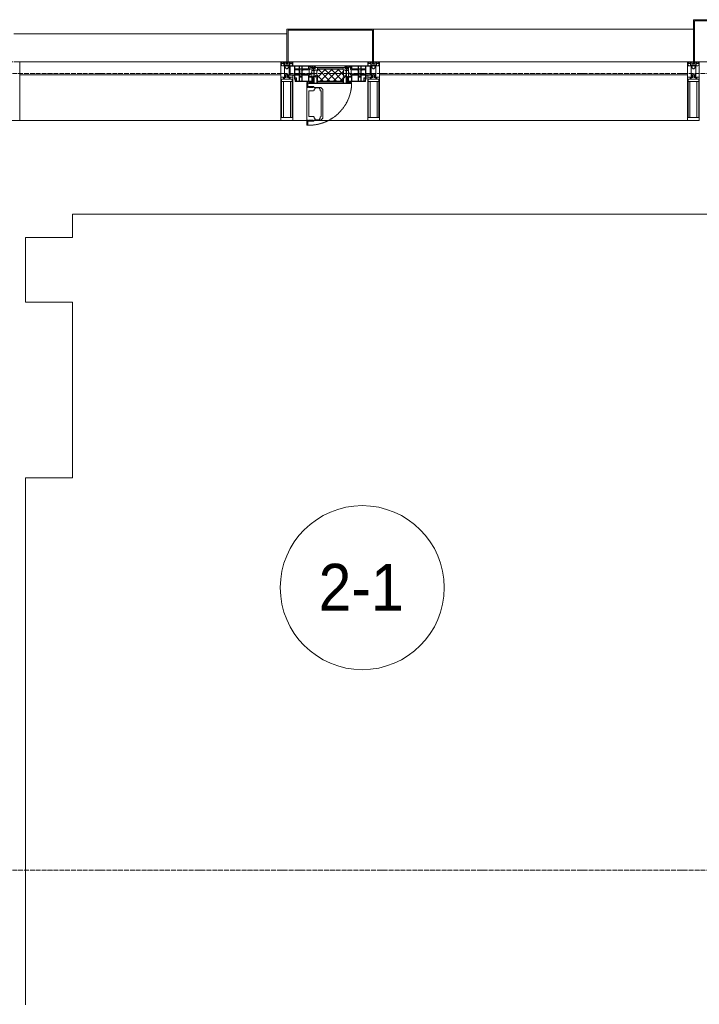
# Model space of a CAD drawing. Header units: millimetres. Extents: x 5617 to 109486, y 7718 to 230949.
# Tile 9 of 55: x 29605 to 32505, y 73627 to 77830. Entities that reach past the tile are written whole.
import ezdxf

# ---------------------------------------------------------------- set-up
doc = ezdxf.new("R2010")
doc.units = ezdxf.units.MM
doc.linetypes.add('-D1-02х01', pattern=[3, 2, -1])
doc.linetypes.add('ADSK_Линия сетки', pattern=[25, 20, -2.5, 0, -2.5])
for name, color, linetype, lineweight in [('Импосты витража', 7, 'Continuous', 18), ('Колонны', 7, 'Continuous', 18), ('Марки помещений', 7, 'Continuous', 20), ('Окна', 7, 'Continuous', 18), ('Оси', 7, 'Continuous', 9), ('Панели витража', 7, 'Continuous', 18), ('Перекрытия', 7, 'Continuous', 18), ('Элементы узлов', 7, 'Continuous', 18)]:
    doc.layers.add(name, color=color, linetype=linetype, lineweight=lineweight)
doc.styles.add('Arial_3', font='arial.ttf', dxfattribs={"width": 0.9, "height": 200})

# ---------------------------------------------------------------- blocks, each defined once
blk = doc.blocks.new('135_SLK_K3_AR_rvt-1-МКСС_K3_L23__76_050_')
at = {"layer": 'Перекрытия', "color": 254, "true_color": 0xcccccc}
for p, q in [((79250, 77000), (76250, 77000)), ((76250, 77000), (76250, 76900)), ((76250, 76900), (76050, 76900)), ((76050, 76900), (76050, 76625)), ((76050, 76625), (76250, 76625)), ((76250, 76625), (76250, 75875)), ((76250, 75875), (76050, 75875)), ((76050, 75875), (76050, 73625))]:
    blk.add_line(p, q, dxfattribs=at)
blk = doc.blocks.new('System Panel - A_PAN_Glass-6438400-МКСС_K3_L23__76_050_')
at = {"layer": 'Панели витража', "color": 254, "lineweight": 5, "true_color": 0xcccccc}
for p, q in [((657.5, 55), (-657.5, 55)), ((-657.5, 55), (-657.5, 0)), ((657.5, 0), (657.5, 55)), ((-657.5, 0), (657.5, 0))]:
    blk.add_line(p, q, dxfattribs=at)
blk = doc.blocks.new('Rectangular Mullion - R_StandardFrame_50Wx250H-5562310-МКСС_K3_L23__76_050_')
at = {"layer": 'Импосты витража', "color": 254, "lineweight": 5, "true_color": 0xcccccc}
blk.add_line((95560, 77400), (96875, 77400), dxfattribs=at)
blk = doc.blocks.new('Rectangular Mullion - 50Wx250H-2623690-МКСС_K3_L23__76_050_')
at = {"layer": 'Элементы узлов', "color": 254, "lineweight": 5, "true_color": 0xcccccc}
for p, q in [((-25, 65.2), (-25, 250)), ((-25, 250), (0, 250)), ((-23, 237.3), (0, 237.3)), ((-23, 237.3), (-23, 73.6)), ((-14.9, 84), (-14.9, 237.3)), ((25, 250), (0, 250)), ((23, 237.3), (0, 237.3)), ((14.9, 84), (14.9, 237.3)), ((23, 237.3), (23, 73.6)), ((25, 65.2), (25, 250)), ((-14, 65.2), (-25, 65.2)), ((0, 84), (-23, 84)), ((-0.5, 73.6), (-23, 73.6)), ((-14, 71.3), (-14, 65.2)), ((-10, 71.3), (-14, 71.3)), ((-10, 53), (-10, 71.3)), ((-8.7, 53), (-10, 53)), ((-10, 53), (-10, 17)), ((-8.7, 53), (-7, 54.7)), ((-7, 65.2), (-5.9, 67.3)), ((-7, 65.2), (-7, 54.7)), ((-4.1, 67.3), (-5.9, 67.3)), ((-4.1, 67.3), (-2.9, 65.1)), ((-2.9, 65.1), (-2.9, 54.6)), ((-1.3, 53), (-2.9, 54.6)), ((0, 53), (-1.3, 53)), ((0, 84), (23, 84)), ((0, 53), (1.3, 53)), ((0.5, 73.6), (23, 73.6)), ((1.3, 53), (2.9, 54.6)), ((4.1, 67.3), (2.9, 65.1)), ((2.9, 65.1), (2.9, 54.6)), ((4.1, 67.3), (5.9, 67.3)), ((7, 65.2), (5.9, 67.3)), ((7, 65.2), (7, 54.7)), ((8.7, 53), (7, 54.7)), ((8.7, 53), (10, 53)), ((10, 71.3), (14, 71.3)), ((10, 53), (10, 71.3)), ((10, 53), (10, 17)), ((14, 71.3), (14, 65.2)), ((14, 65.2), (25, 65.2)), ((-23.8, 14.6), (-25, 14.2)), ((-25, 0), (-25, 14.2)), ((-22.3, 17), (-23.8, 17)), ((-23.8, 17), (-23.8, 14.6)), ((-22.5, 10.6), (-23.8, 14.6)), ((-22.5, 10.6), (-23.7, 9.9)), ((-23.7, 1.3), (-23.7, 9.9)), ((-23.7, 1.3), (-11.8, 1.3)), ((-23.2, 10.2), (-22.5, 8)), ((-22.5, 8), (-22.5, 4.5)), ((-21.3, 4.5), (-22.5, 4.5)), ((-22.3, 17), (-22.3, 16)), ((-22.3, 16), (-21.3, 16)), ((-19, 17.6), (-21.3, 16)), ((-21.3, 4.5), (-21.3, 6.5)), ((-21.3, 6.5), (-14.2, 6.5)), ((-18.4, 16.6), (-19, 17.6)), ((-7.4, 16.6), (-18.4, 16.6)), ((-14.2, 6.5), (-14.2, 4.5)), ((-13.2, 4.5), (-14.2, 4.5)), ((-13.2, 4.5), (-12.2, 7.2)), ((-12.7, 7.6), (-11.3, 11.4)), ((-12.7, 7.6), (-11.8, 6.9)), ((-12.2, 9), (-12.2, 14.8)), ((-12.2, 14.8), (0, 14.8)), ((-11.8, 1.3), (-11.8, 6.9)), ((-10.5, 11.2), (-11.3, 11.4)), ((-10.5, 1.5), (-10.5, 11.2)), ((-4.8, 1.5), (-10.5, 1.5)), ((-10, 17), (-7.5, 17)), ((-8.5, 23), (-1.5, 30)), ((-8.5, 18.5), (-8.5, 23)), ((-7.5, 18.5), (-8.5, 18.5)), ((-7.5, 17), (-7.5, 18.5)), ((-7.4, 18), (-7.4, 16.6)), ((-2.6, 18), (-7.4, 18)), ((0, 8), (-4.8, 8)), ((-4.8, 1.5), (-4.8, 8)), ((-2.6, 18), (-2.6, 16.8)), ((-2.6, 16.8), (0, 16.8)), ((-1.5, 30), (0, 30)), ((1.5, 30), (0, 30)), ((2.6, 16.8), (0, 16.8)), ((0, 14.8), (0, 16.8)), ((0, 14.8), (0, 16.8)), ((12.2, 14.8), (0, 14.8)), ((0, 0), (0, 8)), ((0, 8), (4.8, 8)), ((0, 0), (0, 8)), ((8.5, 23), (1.5, 30)), ((2.6, 18), (2.6, 16.8)), ((2.6, 18), (7.4, 18)), ((4.8, 1.5), (4.8, 8)), ((4.8, 1.5), (10.5, 1.5)), ((7.4, 18), (7.4, 16.6)), ((7.4, 16.6), (18.4, 16.6)), ((7.5, 18.5), (8.5, 18.5)), ((7.5, 17), (7.5, 18.5)), ((10, 17), (7.5, 17)), ((8.5, 18.5), (8.5, 23)), ((10.5, 11.2), (11.3, 11.4)), ((10.5, 1.5), (10.5, 11.2)), ((12.7, 7.6), (11.3, 11.4)), ((12.7, 7.6), (11.8, 6.9)), ((11.8, 1.3), (11.8, 6.9)), ((23.7, 1.3), (11.8, 1.3)), ((12.2, 9), (12.2, 14.8)), ((13.2, 4.5), (12.2, 7.2)), ((13.2, 4.5), (14.2, 4.5)), ((21.3, 6.5), (14.2, 6.5)), ((14.2, 6.5), (14.2, 4.5)), ((18.4, 16.6), (19, 17.6)), ((19, 17.6), (21.3, 16)), ((22.3, 16), (21.3, 16)), ((21.3, 4.5), (21.3, 6.5)), ((21.3, 4.5), (22.5, 4.5)), ((22.3, 17), (22.3, 16)), ((22.3, 17), (23.8, 17)), ((22.5, 10.6), (23.8, 14.6)), ((22.5, 10.6), (23.7, 9.9)), ((23.2, 10.2), (22.5, 8)), ((22.5, 8), (22.5, 4.5)), ((23.7, 1.3), (23.7, 9.9)), ((23.8, 17), (23.8, 14.6)), ((23.8, 14.6), (25, 14.2)), ((25, 0), (25, 14.2)), ((-25, 0), (0, 0)), ((25, 0), (0, 0))]:
    blk.add_line(p, q, dxfattribs=at)
for centre, start, end in [((-0.5, 73.1), 360, 90), ((0.5, 73.1), 90, 180)]:
    blk.add_arc(centre, 0.5, start, end, dxfattribs=at)
blk = doc.blocks.new('Rectangular Mullion - R_StandardFrame_50Wx250H-4667491-МКСС_K3_L23__76_050_')
at = {"layer": 'Импосты витража', "color": 254, "lineweight": 5, "true_color": 0xcccccc}
for p, q in [((-25, -250), (-25, 0)), ((-25, 0), (-5, 0)), ((0, 0), (25, 0)), ((25, 0), (25, -250)), ((25, -250), (-25, -250))]:
    blk.add_line(p, q, dxfattribs=at)
blk = doc.blocks.new('A_PAN_Створка - 383мм 7_1-6439044-МКСС_K3_L23__76_050_')
at = {"layer": 'Панели витража', "lineweight": 5, "true_color": 0xcccccc}
h = blk.add_hatch(dxfattribs=at)
h.set_pattern_fill('FP_14', color=254, style=0, pattern_type=2)
h.set_pattern_definition([(225, (77350, 77650), (14.1421356, -14.1421356), []), (315, (77350, 77650), (14.1421356, 14.1421356), [])])
h.paths.add_polyline_path([(53.6, 82.7), (-54.6, 81.8), (-54.6, 63.4), (-57.2, 60.8), (-57.2, 36.4), (-54.9, 34.1), (-54.5, 31.8), (54.5, 31.8), (54.9, 34.1), (57.2, 36.4), (57.2, 60.8), (54.6, 63.4), (54.6, 81.8)])
at = {"layer": 'Окна', "color": 7, "lineweight": 5, "true_color": 0xf4f4f4}
for p, q in [((70.1, 252.9), (70.1, 249)), ((95.1, 252.9), (70.1, 252.9)), ((74.1, 248.4), (74.1, 252.9)), ((89.1, 252.9), (89.1, 248.4)), ((93.1, 248.4), (93.1, 252.9)), ((95.1, 270.5), (95.1, 252.9)), ((99.6, 270.5), (95.1, 270.5)), ((97.9, 262.4), (95.1, 262.4)), ((97.9, 262.4), (97.9, 248.4)), ((99.6, 270.5), (99.6, 87.5)), ((39.7, 249), (31.1, 240.4)), ((31.1, 117.6), (31.1, 240.4)), ((41.4, 234.2), (39.1, 233.8)), ((39.1, 179), (39.1, 233.8)), ((70.1, 249), (39.7, 249)), ((41.4, 234.2), (43.5, 236.3)), ((45, 244.7), (42.3, 239.8)), ((42.3, 239.8), (43.5, 236.3)), ((45.9, 246.8), (45, 244.7)), ((63.3, 246.8), (45.9, 246.8)), ((64.1, 245), (63.3, 246.8)), ((64.1, 245), (66.7, 241)), ((66.7, 241), (68.6, 239.7)), ((68.6, 239.7), (68.6, 236.4)), ((68.6, 236.4), (71.1, 233.9)), ((71.1, 233.9), (89.5, 233.9)), ((89.1, 248.4), (74.1, 248.4)), ((89.5, 233.9), (90.6, 232.8)), ((90.6, 125.2), (90.6, 232.8)), ((97.9, 248.4), (93.1, 248.4)), ((39.1, 179), (39.1, 124.2)), ((39.7, 109), (31.1, 117.6)), ((41.4, 123.8), (39.1, 124.2)), ((70.1, 109), (39.7, 109)), ((41.4, 123.8), (43.5, 121.7)), ((42.3, 118.2), (43.5, 121.7)), ((45, 113.3), (42.3, 118.2)), ((45.9, 111.2), (45, 113.3)), ((63.3, 111.2), (45.9, 111.2)), ((64.1, 113), (63.3, 111.2)), ((64.1, 113), (66.7, 117)), ((66.7, 117), (68.6, 118.3)), ((68.6, 121.6), (71.1, 124.1)), ((68.6, 118.3), (68.6, 121.6)), ((70.1, 105.1), (70.1, 109)), ((95.1, 105.1), (70.1, 105.1)), ((71.1, 124.1), (89.5, 124.1)), ((74.1, 109.6), (74.1, 105.1)), ((89.1, 109.6), (74.1, 109.6)), ((89.1, 105.1), (89.1, 109.6)), ((89.5, 124.1), (90.6, 125.2)), ((93.1, 109.6), (93.1, 105.1)), ((97.9, 109.6), (93.1, 109.6)), ((95.1, 87.5), (95.1, 105.1)), ((97.9, 95.6), (95.1, 95.6)), ((99.6, 87.5), (95.1, 87.5)), ((97.9, 95.6), (97.9, 109.6))]:
    blk.add_line(p, q, dxfattribs=at)
at = {"layer": 'Окна', "color": 254, "lineweight": 5, "true_color": 0xcccccc}
for p, q in [((-91.5, 92), (91.5, 92)), ((-91.5, 87.5), (-91.5, 92)), ((-73.9, 87.5), (-91.5, 87.5)), ((-85, 84), (-85, 87.5)), ((-85, 87.5), (-78, 87.5)), ((-78, 87.5), (-78, 84)), ((-73.9, 62.5), (-73.9, 87.5)), ((73.9, 87.5), (73.9, 62.5)), ((91.5, 87.5), (73.9, 87.5)), ((78, 87.5), (78, 84)), ((85, 87.5), (78, 87.5)), ((85, 84), (85, 87.5)), ((91.5, 92), (91.5, 87.5)), ((-171, 57), (-156, 57)), ((-171, 17), (-171, 57)), ((-171, 55.5), (-152, 55.5)), ((-153, 73.5), (-150, 73.5)), ((-153, 60), (-153, 73.5)), ((-152, 20), (-152, 73.5)), ((-150.5, 69.5), (-150.5, 73.5)), ((-145, 69.5), (-150.5, 69.5)), ((-150.5, 33.6), (-150.5, 68)), ((-150.5, 68), (-143.5, 68)), ((-150.5, 56.6), (-132.4, 56.6)), ((-136.4, 52.4), (-150.5, 52.4)), ((-150, 84), (-78, 84)), ((-150, 73.5), (-150, 84)), ((-148.5, 82.5), (-132.4, 82.5)), ((-148.5, 81), (-148.5, 82.5)), ((-143.5, 81), (-148.5, 81)), ((-145, 69.5), (-145, 79.5)), ((-143.5, 68), (-143.5, 81)), ((-137.2, 54.8), (-135.8, 50.8)), ((-132.5, 54.8), (-137.2, 54.8)), ((-132.1, 49), (-135.8, 50.8)), ((-132.5, 53.8), (-133.4, 52)), ((-133.4, 52), (-130.1, 50.4)), ((-132.5, 53.8), (-132.5, 54.8)), ((-132.4, 56.6), (-132.4, 82.5)), ((-132.1, 49), (-132.1, 36.8)), ((-131, 82.5), (-120.8, 82.5)), ((-131, 82.5), (-131, 64.6)), ((-131, 64.6), (-120.8, 64.6)), ((-131, 56.5), (-131, 62.6)), ((-120.8, 62.6), (-131, 62.6)), ((-131, 56.5), (-120.8, 56.5)), ((-131, 55.1), (-131, 52.7)), ((-120.8, 55.1), (-131, 55.1)), ((-129.4, 51.1), (-131, 52.7)), ((-130.1, 50.4), (-129.4, 51.1)), ((-130.1, 35.3), (-130.1, 50.4)), ((-122.4, 51.1), (-120.8, 52.7)), ((-121.7, 50.4), (-122.4, 51.1)), ((-118.4, 52), (-121.7, 50.4)), ((-121.7, 35.3), (-121.7, 50.4)), ((-120.8, 82.5), (-120.8, 64.6)), ((-120.8, 56.5), (-120.8, 62.6)), ((-120.8, 55.1), (-120.8, 52.7)), ((-119.7, 49), (-115.9, 50.8)), ((-119.7, 49), (-119.7, 36.8)), ((-119.3, 82.5), (-92.5, 82.5)), ((-119.3, 56.6), (-119.3, 82.5)), ((-92.5, 56.6), (-119.3, 56.6)), ((-119.3, 54.8), (-114.6, 54.8)), ((-119.3, 53.8), (-119.3, 54.8)), ((-119.3, 53.8), (-118.4, 52)), ((-114.6, 54.8), (-115.9, 50.8)), ((-94.1, 52.5), (-115.3, 52.5)), ((-89.9, 50.9), (-94.1, 52.5)), ((-92.5, 56.6), (-92.5, 82.5)), ((-90.8, 82.5), (-79.5, 82.5)), ((-90.8, 64.6), (-90.8, 82.5)), ((-80.1, 64.6), (-90.8, 64.6)), ((-90.8, 62.7), (-90.8, 56.6)), ((-80.4, 62.7), (-90.8, 62.7)), ((-90.8, 56.6), (-85.9, 56.6)), ((-89.9, 52.2), (-88.6, 53.5)), ((-89.9, 52.2), (-89.9, 50.9)), ((-89.9, 35.1), (-89.9, 50.9)), ((-85.9, 53.5), (-88.6, 53.5)), ((-85.9, 56.6), (-85.9, 53.5)), ((-85.9, 53.5), (-78, 45.6)), ((-78, 84), (-85, 84)), ((-80.4, 61.1), (-80.4, 62.7)), ((-78, 61.1), (-80.4, 61.1)), ((-80.1, 66.1), (-80.1, 64.6)), ((-78, 66.1), (-80.1, 66.1)), ((-79.5, 82.5), (-79.5, 80.6)), ((-79.5, 80.6), (-78, 80.6)), ((-78, 84), (-73.9, 84)), ((-78, 84), (-78, 23.5)), ((-78, 66.1), (-78, 61.1)), ((-78, 45.6), (-78, 36.8)), ((-70, 62.5), (-73.9, 62.5)), ((-70, 32.1), (-70, 62.5)), ((70, 62.5), (70, 32.1)), ((73.9, 62.5), (70, 62.5)), ((73.9, 84), (78, 84)), ((78, 84), (85, 84)), ((78, 84), (150, 84)), ((78, 23.5), (78, 84)), ((79.5, 80.6), (78, 80.6)), ((78, 66.1), (78, 61.1)), ((78, 66.1), (80.1, 66.1)), ((78, 61.1), (80.4, 61.1)), ((85.9, 53.5), (78, 45.6)), ((78, 45.6), (78, 36.8)), ((90.8, 82.5), (79.5, 82.5)), ((79.5, 82.5), (79.5, 80.6)), ((80.1, 66.1), (80.1, 64.6)), ((80.1, 64.6), (90.8, 64.6)), ((80.4, 62.7), (90.8, 62.7)), ((80.4, 61.1), (80.4, 62.7)), ((85.9, 56.6), (85.9, 53.5)), ((90.8, 56.6), (85.9, 56.6)), ((85.9, 53.5), (88.6, 53.5)), ((89.9, 52.2), (88.6, 53.5)), ((89.9, 50.9), (94.1, 52.5)), ((89.9, 52.2), (89.9, 50.9)), ((89.9, 35.1), (89.9, 50.9)), ((90.8, 64.6), (90.8, 82.5)), ((90.8, 62.7), (90.8, 56.6)), ((119.3, 82.5), (92.5, 82.5)), ((92.5, 56.6), (92.5, 82.5)), ((92.5, 56.6), (119.3, 56.6)), ((94.1, 52.5), (115.3, 52.5)), ((114.6, 54.8), (115.9, 50.8)), ((119.3, 54.8), (114.6, 54.8)), ((119.7, 49), (115.9, 50.8)), ((119.3, 53.8), (118.4, 52)), ((118.4, 52), (121.7, 50.4)), ((119.3, 56.6), (119.3, 82.5)), ((119.3, 53.8), (119.3, 54.8)), ((119.7, 49), (119.7, 36.8)), ((120.8, 82.5), (120.8, 64.6)), ((131, 82.5), (120.8, 82.5)), ((131, 64.6), (120.8, 64.6)), ((120.8, 56.5), (120.8, 62.6)), ((120.8, 62.6), (131, 62.6)), ((131, 56.5), (120.8, 56.5)), ((120.8, 55.1), (120.8, 52.7)), ((120.8, 55.1), (131, 55.1)), ((122.4, 51.1), (120.8, 52.7)), ((121.7, 50.4), (122.4, 51.1)), ((121.7, 35.3), (121.7, 50.4)), ((129.4, 51.1), (131, 52.7)), ((130.1, 50.4), (129.4, 51.1)), ((133.4, 52), (130.1, 50.4)), ((130.1, 35.3), (130.1, 50.4)), ((131, 82.5), (131, 64.6)), ((131, 56.5), (131, 62.6)), ((131, 55.1), (131, 52.7)), ((132.1, 49), (135.8, 50.8)), ((132.1, 49), (132.1, 36.8)), ((132.4, 56.6), (132.4, 82.5)), ((148.5, 82.5), (132.4, 82.5)), ((150.5, 56.6), (132.4, 56.6)), ((132.5, 54.8), (137.2, 54.8)), ((132.5, 53.8), (132.5, 54.8)), ((132.5, 53.8), (133.4, 52)), ((137.2, 54.8), (135.8, 50.8)), ((136.4, 52.4), (150.5, 52.4)), ((143.5, 81), (148.5, 81)), ((143.5, 68), (143.5, 81)), ((150.5, 68), (143.5, 68)), ((145, 69.5), (145, 79.5)), ((145, 69.5), (150.5, 69.5)), ((148.5, 81), (148.5, 82.5)), ((150, 84), (150, 73.5)), ((150, 73.5), (153, 73.5)), ((150.5, 69.5), (150.5, 73.5)), ((150.5, 33.6), (150.5, 68)), ((152, 20), (152, 73.5)), ((171, 55.5), (152, 55.5)), ((153, 73.5), (153, 60)), ((156, 57), (171, 57)), ((171, 57), (171, 17)), ((-171, 18.5), (-153.5, 18.5)), ((-67.9, 17), (-171, 17)), ((-153.5, 18.5), (-152, 20)), ((-136.3, 33.6), (-150.5, 33.6)), ((-150.5, 29.4), (-132.4, 29.4)), ((-150.5, 17), (-150.5, 29.4)), ((-132.4, 18.6), (-150.5, 18.6)), ((-137.2, 31), (-135.8, 35)), ((-132.5, 31), (-137.2, 31)), ((-132.1, 36.8), (-135.8, 35)), ((-133.4, 33.7), (-130.1, 35.3)), ((-132.5, 31.9), (-133.4, 33.7)), ((-132.5, 31.9), (-132.5, 31)), ((-132.4, 29.4), (-132.4, 18.6)), ((-129.4, 34.6), (-131, 33)), ((-131, 30.9), (-131, 33)), ((-120.8, 30.9), (-131, 30.9)), ((-131, 29.5), (-120.8, 29.5)), ((-131, 18.2), (-131, 29.5)), ((-120.8, 18.2), (-131, 18.2)), ((-130.1, 35.3), (-129.4, 34.6)), ((-121.7, 35.3), (-122.4, 34.6)), ((-122.4, 34.6), (-120.8, 33)), ((-118.4, 33.7), (-121.7, 35.3)), ((-120.8, 30.9), (-120.8, 33)), ((-120.8, 18.2), (-120.8, 29.5)), ((-119.7, 36.8), (-115.9, 35)), ((-119.3, 31.9), (-118.4, 33.7)), ((-119.3, 31.9), (-119.3, 31)), ((-119.3, 31), (-114.6, 31)), ((-92.5, 29.4), (-119.3, 29.4)), ((-119.3, 29.4), (-119.3, 18.6)), ((-119.3, 18.6), (-92.5, 18.6)), ((-114.6, 31), (-115.9, 35)), ((-94.1, 33.5), (-115.4, 33.5)), ((-89.9, 35.1), (-94.1, 33.5)), ((-92.5, 18.6), (-92.5, 29.4)), ((-90.8, 18.5), (-90.8, 29.4)), ((-90.8, 29.4), (-85.9, 29.4)), ((-87.3, 18.5), (-90.8, 18.5)), ((-89.9, 32.5), (-89.9, 35.1)), ((-85.9, 32.5), (-89.9, 32.5)), ((-87.3, 21.9), (-85.9, 21.9)), ((-87.3, 20.4), (-87.3, 21.9)), ((-87.3, 20.4), (-87.3, 18.5)), ((-84.8, 20.4), (-87.3, 20.4)), ((-85.9, 29.4), (-85.9, 32.5)), ((-85.9, 21.9), (-85.9, 29.4)), ((-85.9, 18.2), (-85.9, 20.4)), ((-75.9, 18.2), (-85.9, 18.2)), ((-83.4, 20.4), (-84.8, 20.4)), ((-70, 33.8), (-83.4, 20.4)), ((-78, 36.8), (-70, 36.8)), ((-78, 23.5), (-67.9, 23.5)), ((-75.9, 23.5), (-73, 23.5)), ((-75.9, 21.5), (-75.9, 23.5)), ((-75.9, 21.5), (-75.9, 18.2)), ((-74.9, 21.5), (-75.9, 21.5)), ((-74.9, 17.9), (-74.9, 21.5)), ((-68.9, 17.9), (-74.9, 17.9)), ((-67.2, 29.3), (-73, 23.5)), ((-70, 36.8), (-70, 33.8)), ((-61.4, 23.5), (-70, 32.1)), ((-68.9, 21.5), (-68.9, 17.9)), ((-67.9, 21.5), (-68.9, 21.5)), ((-67.9, 23.5), (-64.6, 26.8)), ((-67.9, 23.5), (-64.6, 26.8)), ((-67.9, 21.5), (-67.9, 23.5)), ((-67.9, 17), (-67.9, 23.5)), ((-61.4, 23.5), (-67.9, 17)), ((67.9, 17), (-67.9, 17)), ((-67.9, 17), (67.9, 17)), ((-64.6, 26.8), (-67.2, 29.3)), ((-64.6, 26.8), (-61.4, 23.5)), ((61.4, 23.5), (-61.4, 23.5)), ((70, 32.1), (61.4, 23.5)), ((61.4, 23.5), (64.6, 26.8)), ((67.9, 17), (61.4, 23.5)), ((64.6, 26.8), (67.2, 29.3)), ((67.9, 23.5), (64.6, 26.8)), ((64.6, 26.8), (67.9, 23.5)), ((67.2, 29.3), (73, 23.5)), ((67.9, 21.5), (67.9, 23.5)), ((67.9, 23.5), (67.9, 17)), ((67.9, 23.5), (78, 23.5)), ((67.9, 21.5), (68.9, 21.5)), ((171, 17), (67.9, 17)), ((68.9, 21.5), (68.9, 17.9)), ((68.9, 17.9), (74.9, 17.9)), ((70, 36.8), (70, 33.8)), ((78, 36.8), (70, 36.8)), ((70, 33.8), (83.4, 20.4)), ((75.9, 23.5), (73, 23.5)), ((74.9, 21.5), (75.9, 21.5)), ((74.9, 17.9), (74.9, 21.5)), ((75.9, 21.5), (75.9, 23.5)), ((75.9, 21.5), (75.9, 18.2)), ((75.9, 18.2), (85.9, 18.2)), ((83.4, 20.4), (84.8, 20.4)), ((84.8, 20.4), (87.3, 20.4)), ((85.9, 32.5), (89.9, 32.5)), ((85.9, 29.4), (85.9, 32.5)), ((85.9, 21.9), (85.9, 29.4)), ((90.8, 29.4), (85.9, 29.4)), ((87.3, 21.9), (85.9, 21.9)), ((85.9, 18.2), (85.9, 20.4)), ((87.3, 20.4), (87.3, 21.9)), ((87.3, 20.4), (87.3, 18.5)), ((87.3, 18.5), (90.8, 18.5)), ((89.9, 35.1), (94.1, 33.5)), ((89.9, 32.5), (89.9, 35.1)), ((90.8, 18.5), (90.8, 29.4)), ((92.5, 18.6), (92.5, 29.4)), ((92.5, 29.4), (119.3, 29.4)), ((119.3, 18.6), (92.5, 18.6)), ((94.1, 33.5), (115.4, 33.5)), ((114.6, 31), (115.9, 35)), ((119.3, 31), (114.6, 31)), ((119.7, 36.8), (115.9, 35)), ((118.4, 33.7), (121.7, 35.3)), ((119.3, 31.9), (118.4, 33.7)), ((119.3, 31.9), (119.3, 31)), ((119.3, 29.4), (119.3, 18.6)), ((122.4, 34.6), (120.8, 33)), ((120.8, 30.9), (120.8, 33)), ((120.8, 30.9), (131, 30.9)), ((120.8, 18.2), (120.8, 29.5)), ((131, 29.5), (120.8, 29.5)), ((120.8, 18.2), (131, 18.2)), ((121.7, 35.3), (122.4, 34.6)), ((130.1, 35.3), (129.4, 34.6)), ((129.4, 34.6), (131, 33)), ((133.4, 33.7), (130.1, 35.3)), ((131, 30.9), (131, 33)), ((131, 18.2), (131, 29.5)), ((132.1, 36.8), (135.8, 35)), ((150.5, 29.4), (132.4, 29.4)), ((132.4, 29.4), (132.4, 18.6)), ((132.4, 18.6), (150.5, 18.6)), ((132.5, 31.9), (133.4, 33.7)), ((132.5, 31.9), (132.5, 31)), ((132.5, 31), (137.2, 31)), ((137.2, 31), (135.8, 35)), ((136.3, 33.6), (150.5, 33.6)), ((150.5, 17), (150.5, 29.4)), ((153.5, 18.5), (152, 20)), ((171, 18.5), (153.5, 18.5))]:
    blk.add_line(p, q, dxfattribs=at)
at = {"layer": 'Окна', "color": 254, "linetype": '-D1-02х01', "lineweight": 5, "true_color": 0xcccccc}
blk.add_arc((91.4, 87.5), 183, 88.8555, 178.5909, dxfattribs=at)
at = {"layer": 'Окна', "color": 254, "lineweight": 5, "true_color": 0xcccccc}
for centre, start, end in [((-156, 60), 270, 360), ((156, 60), 180, 270)]:
    blk.add_arc(centre, 3, start, end, dxfattribs=at)
at = {"layer": 'Элементы узлов', "color": 254, "lineweight": 5, "true_color": 0xcccccc}
for p, q in [((-91.5, 92), (-91.5, 87.5)), ((-91.5, 92), (91.5, 92)), ((-91.5, 87.5), (-73.9, 87.5)), ((-83.4, 90.3), (-69.4, 90.3)), ((-83.4, 90.3), (-83.4, 87.5)), ((-73.9, 87.5), (-73.9, 62.5)), ((-69.4, 85.5), (-73.9, 85.5)), ((-69.4, 90.3), (-69.4, 85.5)), ((-67.9, 89.3), (-66.9, 90.3)), ((-67.9, 62.5), (-67.9, 89.3)), ((-66.9, 90.3), (-57.4, 90.3)), ((-57.4, 90.3), (-56.4, 89.4)), ((-56.4, 89.4), (-56.4, 67.7)), ((-53.9, 90.3), (-54.9, 89.3)), ((-54.9, 89.3), (-54.9, 85.6)), ((-54.9, 85.6), (-53.9, 84.6)), ((53.9, 90.3), (-53.9, 90.3)), ((-53.9, 84.6), (53.9, 84.6)), ((53.9, 90.3), (54.9, 89.3)), ((54.9, 85.6), (53.9, 84.6)), ((54.9, 89.3), (54.9, 85.6)), ((57.4, 90.3), (56.4, 89.4)), ((56.4, 89.4), (56.4, 67.7)), ((66.9, 90.3), (57.4, 90.3)), ((67.9, 89.3), (66.9, 90.3)), ((67.9, 62.5), (67.9, 89.3)), ((69.4, 90.3), (69.4, 85.5)), ((83.4, 90.3), (69.4, 90.3)), ((69.4, 85.5), (73.9, 85.5)), ((91.5, 87.5), (73.9, 87.5)), ((73.9, 87.5), (73.9, 62.5)), ((83.4, 90.3), (83.4, 87.5)), ((91.5, 92), (91.5, 87.5)), ((-73.9, 81.5), (-69.4, 81.5)), ((-69.4, 66.5), (-73.9, 66.5)), ((-73.9, 62.5), (-70, 62.5)), ((-70, 62.5), (-70, 32.1)), ((-69.4, 81.5), (-69.4, 66.5)), ((-61.7, 62.5), (-67.9, 62.5)), ((-66, 56.5), (-67.8, 55.7)), ((-67.8, 55.7), (-67.8, 38.3)), ((-66, 56.5), (-62, 59.1)), ((-62, 59.1), (-60.7, 61)), ((-60.1, 67.7), (-61.7, 64.9)), ((-61.7, 64.9), (-61.7, 62.5)), ((-60.7, 61), (-57.4, 61)), ((-56.4, 67.7), (-60.1, 67.7)), ((-57.4, 61), (-54.9, 63.5)), ((-54.6, 63.4), (-57.2, 60.8)), ((-57.2, 60.8), (-57.2, 36.4)), ((-54.9, 81.9), (-53.8, 83)), ((-54.9, 63.5), (-54.9, 81.9)), ((-53.6, 82.7), (-54.6, 81.8)), ((-54.6, 81.8), (-54.6, 63.4)), ((53.8, 83), (-53.8, 83)), ((53.6, 82.7), (-53.6, 82.7)), ((54.6, 81.8), (53.6, 82.7)), ((54.9, 81.9), (53.8, 83)), ((54.6, 63.4), (54.6, 81.8)), ((57.2, 60.8), (54.6, 63.4)), ((54.9, 63.5), (54.9, 81.9)), ((57.4, 61), (54.9, 63.5)), ((56.4, 67.7), (60.1, 67.7)), ((57.2, 36.4), (57.2, 60.8)), ((60.7, 61), (57.4, 61)), ((60.1, 67.7), (61.7, 64.9)), ((62, 59.1), (60.7, 61)), ((61.7, 64.9), (61.7, 62.5)), ((61.7, 62.5), (67.9, 62.5)), ((66, 56.5), (62, 59.1)), ((66, 56.5), (67.8, 55.7)), ((67.8, 55.7), (67.8, 38.3)), ((69.4, 81.5), (69.4, 66.5)), ((73.9, 81.5), (69.4, 81.5)), ((69.4, 66.5), (73.9, 66.5)), ((70, 62.5), (70, 32.1)), ((73.9, 62.5), (70, 62.5)), ((-70, 32.1), (-61.4, 23.5)), ((-67.8, 38.3), (-65.7, 37.4)), ((-65.7, 37.4), (-60.8, 34.7)), ((61.4, 23.5), (-61.4, 23.5)), ((-60.8, 34.7), (-57.3, 35.9)), ((-55.2, 33.8), (-57.3, 35.9)), ((-57.2, 36.4), (-54.9, 34.1)), ((-55.2, 33.8), (-54.8, 31.5)), ((-54.9, 34.1), (-54.5, 31.8)), ((-53.9, 30.5), (-54.9, 29.5)), ((-54.9, 29.5), (-54.9, 25.8)), ((-54.9, 25.8), (-53.9, 24.8)), ((0, 31.5), (-54.8, 31.5)), ((-54.5, 31.8), (54.5, 31.8)), ((53.9, 30.5), (-53.9, 30.5)), ((-53.9, 24.8), (53.9, 24.8)), ((0, 31.5), (54.8, 31.5)), ((53.9, 30.5), (54.9, 29.5)), ((54.9, 25.8), (53.9, 24.8)), ((54.5, 31.8), (54.9, 34.1)), ((55.2, 33.8), (54.8, 31.5)), ((54.9, 34.1), (57.2, 36.4)), ((54.9, 29.5), (54.9, 25.8)), ((55.2, 33.8), (57.3, 35.9)), ((60.8, 34.7), (57.3, 35.9)), ((65.7, 37.4), (60.8, 34.7)), ((70, 32.1), (61.4, 23.5)), ((67.8, 38.3), (65.7, 37.4))]:
    blk.add_line(p, q, dxfattribs=at)
blk = doc.blocks.new('Rectangular Mullion - R_StandardFrame_50Wx250H-5215645-МКСС_K3_L23__76_050_')
at = {"layer": 'Импосты витража', "color": 254, "lineweight": 5, "true_color": 0xcccccc}
for p, q in [((77190, 77400), (77250.4, 77400)), ((77279.9, 77400), (77510, 77400))]:
    blk.add_line(p, q, dxfattribs=at)
blk = doc.blocks.new('Rectangular Mullion - R_StandardFrame_50Wx250H-V46-МКСС_K3_L23__76_050_')
at = {"layer": 'Импосты витража', "color": 254, "lineweight": 5, "true_color": 0xcccccc}
for p, q in [((-25, -250), (-25, 0)), ((-25, 0), (0, 0)), ((5, 0), (25, 0)), ((25, 0), (25, -17)), ((25, -57), (25, -250)), ((25, -250), (-25, -250))]:
    blk.add_line(p, q, dxfattribs=at)
blk = doc.blocks.new('System Panel - A_PAN_Glass-6439043-МКСС_K3_L23__76_050_')
at = {"layer": 'Панели витража', "color": 254, "lineweight": 5, "true_color": 0xcccccc}
for p, q in [((557.5, 55), (-557.5, 55)), ((-557.5, 55), (-557.5, 0)), ((557.5, 0), (557.5, 55)), ((-557.5, 0), (557.5, 0))]:
    blk.add_line(p, q, dxfattribs=at)
blk = doc.blocks.new('Rectangular Mullion - R_StandardFrame_50Wx250H-5562312-МКСС_K3_L23__76_050_')
at = {"layer": 'Импосты витража', "color": 254, "lineweight": 5, "true_color": 0xcccccc}
blk.add_line((76025, 77400), (77140, 77400), dxfattribs=at)
blk = doc.blocks.new('Rectangular Mullion - R_StandardFrame_50Wx250H-V47-МКСС_K3_L23__76_050_')
at = {"layer": 'Импосты витража', "color": 254, "lineweight": 5, "true_color": 0xcccccc}
for p, q in [((-25, -17), (-25, 0)), ((-25, 0), (-5, 0)), ((0, 0), (25, 0)), ((25, 0), (25, -250)), ((-25, -250), (-25, -57)), ((25, -250), (-25, -250))]:
    blk.add_line(p, q, dxfattribs=at)
blk = doc.blocks.new('Rectangular Mullion - R_StandardFrame_50Wx250H-V45-МКСС_K3_L23__76_050_')
at = {"layer": 'Импосты витража', "color": 254, "lineweight": 5, "true_color": 0xcccccc}
for p, q in [((-25, -250), (-25, 0)), ((-25, 0), (0, 0)), ((5, 0), (25, 0)), ((25, 0), (25, -250)), ((25, -250), (-25, -250))]:
    blk.add_line(p, q, dxfattribs=at)
blk = doc.blocks.new('A_SLK_PAN_Type1 - Прямой тип панели с перфорацией Ф1_1-6626357-МКСС_K3_L23__76_050_')
at = {"layer": 'Колонны', "color": 254, "lineweight": 5, "true_color": 0xcccccc}
for p, q in [((-185, 140), (185, 140)), ((-185, 0), (-185, 140)), ((-180, 135), (-180, 0)), ((180, 135), (-180, 135)), ((180, 0), (180, 135)), ((185, 140), (185, 0)), ((-180, 0), (-185, 0)), ((-160, 0), (160, 0)), ((185, 0), (180, 0))]:
    blk.add_line(p, q, dxfattribs=at)
blk = doc.blocks.new('A_SLK_PAN_Type1 - Прямой тип панели-5878713-МКСС_K3_L23__76_050_')
at = {"layer": 'Колонны', "color": 254, "lineweight": 5, "true_color": 0xcccccc}
for p, q in [((-250, 180), (250, 180)), ((-250, 0), (-250, 180)), ((-245, 175), (-245, 0)), ((245, 175), (-245, 175)), ((245, 0), (245, 175)), ((250, 180), (250, 0)), ((-245, 0), (-250, 0)), ((-225, 0), (225, 0)), ((250, 0), (245, 0))]:
    blk.add_line(p, q, dxfattribs=at)
blk = doc.blocks.new('A_OGR_PAN_Отлив - A_OGR_PAN_Отлив-5676457-МКСС_K3_L23__76_050_')
at = {"layer": 'Колонны', "color": 254, "lineweight": 5, "true_color": 0xcccccc}
blk.add_line((582.5, 120), (-582.5, 120), dxfattribs=at)
blk = doc.blocks.new('A_OGR_PAN_Отлив - A_OGR_PAN_Отлив-5717115-МКСС_K3_L23__76_050_')
at = {"layer": 'Колонны', "color": 254, "lineweight": 5, "true_color": 0xcccccc}
blk.add_line((682.5, 140), (-682.5, 140), dxfattribs=at)
blk = doc.blocks.new('135_SLK_K3_AR_FCD_rvt-1-МКСС_K3_L23__76_050_')
at = {"layer": 'Импосты витража', "color": 254, "lineweight": 5, "true_color": 0xcccccc, "extrusion": (0, 0, -1)}
for name, p in [('Rectangular Mullion - R_StandardFrame_50Wx250H-V45-МКСС_K3_L23__76_050_', (-76000, 77650)), ('Rectangular Mullion - R_StandardFrame_50Wx250H-V47-МКСС_K3_L23__76_050_', (-77165, 77650)), ('Rectangular Mullion - R_StandardFrame_50Wx250H-V46-МКСС_K3_L23__76_050_', (-77535, 77650)), ('Rectangular Mullion - R_StandardFrame_50Wx250H-4667491-МКСС_K3_L23__76_050_', (-78900, 77650))]:
    blk.add_blockref(name, p, dxfattribs=at)
at = {"layer": 'Импосты витража', "color": 254, "lineweight": 5, "true_color": 0xcccccc, "rotation": 180}
for p in [(77165, 77650), (77535, 77650), (78900, 77650)]:
    blk.add_blockref('Rectangular Mullion - 50Wx250H-2623690-МКСС_K3_L23__76_050_', p, dxfattribs=at)
at = {"layer": 'Импосты витража', "color": 254, "lineweight": 5, "true_color": 0xcccccc}
for name, p in [('Rectangular Mullion - R_StandardFrame_50Wx250H-5562312-МКСС_K3_L23__76_050_', (0, 0)), ('Rectangular Mullion - R_StandardFrame_50Wx250H-5215645-МКСС_K3_L23__76_050_', (0, 0)), ('Rectangular Mullion - R_StandardFrame_50Wx250H-5562310-МКСС_K3_L23__76_050_', (-18000, 0))]:
    blk.add_blockref(name, p, dxfattribs=at)
at = {"layer": 'Колонны', "color": 254, "lineweight": 5, "true_color": 0xcccccc}
for name, p in [('A_SLK_PAN_Type1 - Прямой тип панели с перфорацией Ф1_1-6626357-МКСС_K3_L23__76_050_', (77350, 77650)), ('A_OGR_PAN_Отлив - A_OGR_PAN_Отлив-5717115-МКСС_K3_L23__76_050_', (78217.5, 77650)), ('A_SLK_PAN_Type1 - Прямой тип панели-5878713-МКСС_K3_L23__76_050_', (79150, 77650)), ('A_OGR_PAN_Отлив - A_OGR_PAN_Отлив-5676457-МКСС_K3_L23__76_050_', (76582.5, 77650))]:
    blk.add_blockref(name, p, dxfattribs=at)
at = {"layer": 'Панели витража', "color": 254, "lineweight": 5, "true_color": 0xcccccc, "rotation": 180}
for name, p in [('System Panel - A_PAN_Glass-6439043-МКСС_K3_L23__76_050_', (76582.5, 77650)), ('A_PAN_Створка - 383мм 7_1-6439044-МКСС_K3_L23__76_050_', (77350, 77650)), ('System Panel - A_PAN_Glass-6438400-МКСС_K3_L23__76_050_', (78217.5, 77650))]:
    blk.add_blockref(name, p, dxfattribs=at)
blk = doc.blocks.new('050_Марка_Помещение - Номер-620969-МКСС_K3_L23__76_050_')
at = {"layer": 'Марки помещений'}
blk.add_circle((0, 0), 3.5, dxfattribs=at)

msp = doc.modelspace()

# ---------------------------------------------------------------- linework, layer by layer
at = {"layer": 'Оси', "linetype": 'ADSK_Линия сетки'}
for p, q in [((75100.1, 77600), (25833.1, 77600)), ((75100.1, 74200), (25833.1, 74200))]:
    msp.add_line(p, q, dxfattribs=at)

# ---------------------------------------------------------------- block references
at = {"lineweight": 5}
for name in ['135_SLK_K3_AR_FCD_rvt-1-МКСС_K3_L23__76_050_', '135_SLK_K3_AR_rvt-1-МКСС_K3_L23__76_050_']:
    msp.add_blockref(name, (-46419.9, 0), dxfattribs=at)
at = {"layer": 'Марки помещений', "xscale": 99.99999999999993, "yscale": 99.99999999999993, "zscale": 99.99999999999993}
msp.add_blockref('050_Марка_Помещение - Номер-620969-МКСС_K3_L23__76_050_', (31066.9, 75405.8), dxfattribs=at)

# ---------------------------------------------------------------- texts
at = {"layer": 'Марки помещений', "lineweight": 9, "insert": (30880.4, 75507.5), "char_height": 200, "width": 447.342, "attachment_point": 1, "style": 'Arial_3'}
msp.add_mtext('2-1', dxfattribs=at)

doc.saveas('drawing.dxf')
